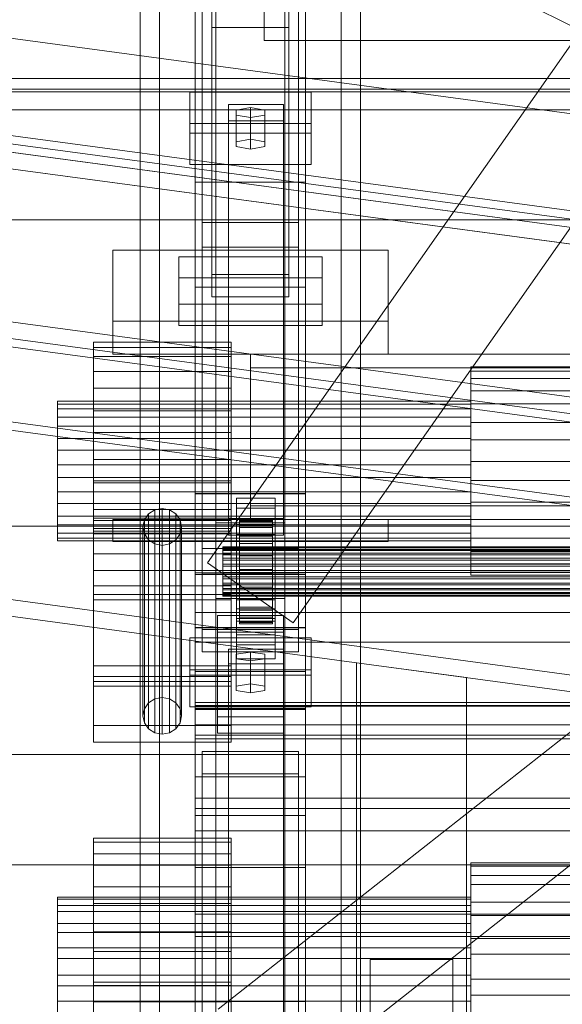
# Model space of a CAD drawing. Header units: millimetres. Extents: x -4738 to 65662, y -68080 to 6847.
# Tile 89 of 256: x -514 to -317, y -35774 to -35416. Entities that reach past the tile are written whole.
import ezdxf

# ---------------------------------------------------------------- set-up
doc = ezdxf.new("R2010")
doc.units = ezdxf.units.MM
for name, color, linetype, lineweight in [('COTAS_O', 1, 'Continuous', 0), ('COTAS_P', 1, 'Continuous', 0), ('frontal_C01', 7, 'Continuous', 0), ('frontal_C02', 7, 'Continuous', 0), ('frontal_C03', 7, 'Continuous', 0), ('frontal_C09', 7, 'Continuous', 0), ('frontal_secador', 7, 'Continuous', 0)]:
    doc.layers.add(name, color=color, linetype=linetype, lineweight=lineweight)
doc.dimstyles.new('R19_100', dxfattribs={"dimtxt": 250, "dimasz": 150, "dimexe": 150, "dimexo": 80, "dimgap": 100, "dimtad": 1, "dimtih": 1, "dimtoh": 1, "dimdsep": 46, "dimcen": 0.09, "dimadec": 0, "dimazin": 0, "dimtfac": 1, "dimtdec": 4, "dimtofl": 0, "dimtmove": 0, "dimatfit": 3, "dimfxl": 1, "dimtolj": 1, "dimtzin": 0, "dimarcsym": 0})

# ---------------------------------------------------------------- blocks, each defined once
blk = doc.blocks.new('DIM_R30_46')
at = {"layer": 'COTAS_P'}
for p, q in [((-4100, -35030), (-4219.91, -35921.98)), ((140, -35600), (20.09, -36491.98)), ((-4219.91, -35921.98), (-4065.25, -35897.36)), ((20.09, -36491.98), (-4219.91, -35921.98)), ((-4219.91, -35921.98), (-4077.24, -35986.56)), ((20.09, -36491.98), (-122.58, -36427.39)), ((20.09, -36491.98), (-134.57, -36516.59))]:
    blk.add_line(p, q, dxfattribs=at)
blk.add_text('4278.14 P', height=250, rotation=172.3434, dxfattribs=at).set_placement((-2113.24, -36306.08))
blk = doc.blocks.new('DIM_R30_50')
at = {"layer": 'COTAS_O'}
for p, q in [((-1850, -34900), (-1850, -35600)), ((-150, -34900), (-150, -35600)), ((-1850, -35600), (-1700, -35555)), ((-150, -35600), (-300, -35555)), ((-150, -35600), (-1850, -35600)), ((-1850, -35600), (-1700, -35645)), ((-150, -35600), (-300, -35645))]:
    blk.add_line(p, q, dxfattribs=at)
blk.add_text('1700 O', height=250, rotation=180, dxfattribs=at).set_placement((-1000, -35700))
blk = doc.blocks.new('DIM_R30_54')
at = {"layer": 'COTAS_O'}
for p, q in [((-1480, -35300), (-1330, -35255)), ((490, -35300), (340, -35255)), ((-1480, -36000), (-1480, -35300)), ((-1480, -35300), (490, -35300)), ((-1480, -35300), (-1330, -35345)), ((490, -35300), (340, -35345)), ((490, -36000), (490, -35300))]:
    blk.add_line(p, q, dxfattribs=at)
blk.add_text('1970 O', height=250, dxfattribs=at).set_placement((-495, -35200))
blk = doc.blocks.new('DIM_R30_56')
at = {"layer": 'COTAS_O'}
for p, q in [((-1400, -35300), (-1250, -35255)), ((1400, -35300), (1250, -35255)), ((-1400, -36000), (-1400, -35300)), ((-1400, -35300), (1400, -35300)), ((-1400, -35300), (-1250, -35345)), ((1400, -35300), (1250, -35345)), ((1400, -36000), (1400, -35300))]:
    blk.add_line(p, q, dxfattribs=at)
blk.add_text('2800 O', height=250, dxfattribs=at).set_placement((0, -35200))

msp = doc.modelspace()

# ---------------------------------------------------------------- linework, layer by layer
at = {"layer": 'frontal_C01'}
for p, q in [((-470, -35975), (-470, -34599.343)), ((-463, -35975), (-463, -34599.343)), ((-397, -35975), (-397, -34599.343)), ((-390, -35975), (-390, -34599.343)), ((-445.557, -35613.283), (-185.557, -35242.474)), ((-414.443, -35635.099), (-154.443, -35264.29)), ((-470, -35975), (-470, -35273.382)), ((-463, -35975), (-463, -35273.382)), ((-397, -35975), (-397, -35273.382)), ((-390, -35975), (-390, -35273.382)), ((-450, -35617.505), (-450, -35293.967)), ((-410, -35293.967), (-410, -35617.505)), ((-450, -35665.654), (-450, -35342.115)), ((-450, -35666.598), (-450, -35343.06)), ((-410, -35665.654), (-410, -35342.115)), ((-410, -35343.06), (-410, -35666.598)), ((-442.5, -35830.021), (-442.5, -35348.555)), ((-417.5, -35348.555), (-417.5, -35830.021)), ((-447.5, -35637.535), (-447.5, -35358.275)), ((-412.5, -35358.275), (-412.5, -35637.535)), ((-447.5, -35645.624), (-447.5, -35366.363)), ((-412.5, -35645.624), (-412.5, -35366.363)), ((-442.5, -35857.548), (-442.5, -35376.083)), ((-417.5, -35857.548), (-417.5, -35376.083)), ((-450, -35705.117), (-450, -35381.578)), ((-410, -35705.117), (-410, -35381.578)), ((-444, -35418.968), (-444, -35410.879)), ((-444, -35508.68), (-444, -35410.879)), ((-425, -35410.001), (-425, -35423.698)), ((-425, -35412.142), (-425, -35423.698)), ((-416, -35410.879), (-416, -35418.968)), ((-416, -35410.879), (-416, -35508.68)), ((-416, -35418.968), (-444, -35418.968)), ((-444, -35418.968), (-444, -35516.769)), ((-416, -35516.769), (-416, -35418.968)), ((-425, -35423.698), (425, -35423.698)), ((-456, -35519.426), (-456, -35502.171)), ((-456, -35502.171), (-404, -35502.171)), ((-456, -35509.875), (-456, -35502.171)), ((-404, -35502.171), (-404, -35519.426)), ((-404, -35502.171), (-404, -35509.875)), ((-416, -35508.68), (-444, -35508.68)), ((-444, -35508.68), (-444, -35516.769)), ((-416, -35516.769), (-416, -35508.68)), ((-404, -35509.875), (-456, -35509.875)), ((-456, -35509.875), (-456, -35527.13)), ((-404, -35527.13), (-404, -35509.875)), ((-404, -35519.426), (-456, -35519.426)), ((-456, -35519.426), (-456, -35527.13)), ((-444, -35516.769), (-416, -35516.769)), ((-404, -35527.13), (-404, -35519.426)), ((-456, -35527.13), (-404, -35527.13)), ((-445.557, -35613.283), (-414.443, -35635.099)), ((-410, -35616.933), (-450, -35616.933)), ((-450, -35616.933), (-450, -35666.226)), ((-450, -35819.138), (-450, -35616.933)), ((-450, -35665.654), (-450, -35617.505)), ((-450, -35617.505), (-410, -35617.505)), ((-410, -35666.226), (-410, -35616.933)), ((-410, -35616.933), (-410, -35819.138)), ((-410, -35617.505), (-410, -35665.654)), ((-450, -35642.157), (-450, -35631.373)), ((-450, -35631.373), (450, -35631.373)), ((-450, -35665.076), (-450, -35631.373)), ((-412.5, -35637.535), (-447.5, -35637.535)), ((-447.5, -35637.535), (-447.5, -35645.624)), ((-412.5, -35645.624), (-412.5, -35637.535)), ((-452, -35654.082), (-452, -35640.602)), ((-452, -35640.602), (-408, -35640.602)), ((-452, -35652.157), (-452, -35640.602)), ((-408, -35640.602), (-408, -35654.082)), ((-408, -35640.602), (-408, -35652.157)), ((450, -35642.157), (-450, -35642.157)), ((-450, -35642.157), (-450, -35675.861)), ((-438, -35650.038), (-438, -35644.646)), ((-438, -35644.646), (-418, -35644.646)), ((-438, -35796.387), (-438, -35644.646)), ((-418, -35644.646), (-418, -35650.038)), ((-418, -35644.646), (-418, -35796.387)), ((-447.5, -35645.624), (-412.5, -35645.624)), ((-430, -35645.724), (-435.196, -35646.533)), ((-435.196, -35646.533), (-435.196, -35648.151)), ((-435.196, -35658.089), (-435.196, -35646.533)), ((-435.196, -35648.151), (-430, -35648.96)), ((-435.196, -35659.706), (-435.196, -35648.151)), ((-424.804, -35646.533), (-430, -35645.724)), ((-430, -35657.28), (-430, -35645.724)), ((-430, -35648.96), (-424.804, -35648.151)), ((-424.804, -35648.151), (-424.804, -35646.533)), ((-424.804, -35658.089), (-424.804, -35646.533)), ((-424.804, -35659.706), (-424.804, -35648.151)), ((-408, -35652.157), (-452, -35652.157)), ((-452, -35652.157), (-452, -35665.638)), ((-418, -35650.038), (-438, -35650.038)), ((-438, -35650.038), (-438, -35801.779)), ((-430, -35648.96), (-430, -35660.515)), ((-418, -35801.779), (-418, -35650.038)), ((-408, -35665.638), (-408, -35652.157)), ((-408, -35654.082), (-452, -35654.082)), ((-452, -35654.082), (-452, -35665.638)), ((-408, -35665.638), (-408, -35654.082)), ((-435.196, -35658.089), (-430, -35657.28)), ((-435.196, -35659.706), (-435.196, -35658.089)), ((-430, -35657.28), (-424.804, -35658.089)), ((-424.804, -35658.089), (-424.804, -35659.706)), ((-430, -35660.515), (-435.196, -35659.706)), ((-424.804, -35659.706), (-430, -35660.515)), ((-452, -35665.638), (-408, -35665.638)), ((-450, -35672.095), (-450, -35664.006)), ((-450, -35664.006), (450, -35664.006)), ((-450, -35702.525), (-450, -35664.006)), ((450, -35665.076), (-450, -35665.076)), ((-450, -35665.076), (-450, -35675.861)), ((-410, -35665.654), (-450, -35665.654)), ((-450, -35666.226), (-410, -35666.226)), ((-450, -35868.431), (-450, -35666.226)), ((-410, -35868.431), (-410, -35666.226)), ((-450, -35705.117), (-450, -35666.598)), ((-450, -35666.598), (-410, -35666.598)), ((-450, -35827.343), (-450, -35666.598)), ((-410, -35666.598), (-410, -35705.117)), ((-410, -35666.598), (-410, -35827.343)), ((450, -35672.095), (-450, -35672.095)), ((-450, -35672.095), (-450, -35710.613)), ((-450, -35675.861), (450, -35675.861)), ((-447.5, -35689.902), (-447.5, -35681.813)), ((-447.5, -35681.813), (-412.5, -35681.813)), ((-447.5, -35839.74), (-447.5, -35681.813)), ((-412.5, -35681.813), (-412.5, -35689.902)), ((-412.5, -35681.813), (-412.5, -35839.74)), ((-412.5, -35689.902), (-447.5, -35689.902)), ((-447.5, -35847.829), (-447.5, -35689.902)), ((-412.5, -35847.829), (-412.5, -35689.902)), ((450, -35702.525), (-450, -35702.525)), ((-450, -35702.525), (-450, -35710.613)), ((-410, -35705.117), (-450, -35705.117)), ((-450, -35865.862), (-450, -35705.117)), ((-410, -35865.862), (-410, -35705.117)), ((-450, -35710.613), (450, -35710.613)), ((-487, -35719.036), (-487, -35713.336)), ((-487, -35713.336), (-487, -35714.741)), ((-437, -35713.336), (-487, -35713.336)), ((-487, -35714.741), (-487, -35723.035)), ((-437, -35714.741), (-487, -35714.741)), ((-437, -35714.741), (-437, -35713.336)), ((-437, -35713.336), (-437, -35719.036)), ((-437, -35723.035), (-437, -35714.741)), ((-487, -35730.973), (-487, -35719.036)), ((-437, -35719.036), (-487, -35719.036)), ((-437, -35719.036), (-437, -35730.973)), ((-487, -35723.035), (-487, -35736.957)), ((-437, -35723.035), (-487, -35723.035)), ((-437, -35736.957), (-437, -35723.035)), ((-350, -35726.88), (-350, -35722.272)), ((-350, -35722.272), (-350, -35723.407)), ((350, -35722.272), (-350, -35722.272)), ((-350, -35723.407), (-350, -35730.113)), ((350, -35723.407), (-350, -35723.407)), ((-350, -35736.531), (-350, -35726.88)), ((350, -35726.88), (-350, -35726.88)), ((-350, -35730.113), (-350, -35741.37)), ((350, -35730.113), (-350, -35730.113)), ((-487, -35747.328), (-487, -35730.973)), ((-437, -35730.973), (-487, -35730.973)), ((-437, -35730.973), (-437, -35747.328)), ((-500, -35737.775), (-500, -35734.682)), ((-500, -35734.682), (-500, -35735.444)), ((-350, -35734.682), (-500, -35734.682)), ((-500, -35735.444), (-500, -35739.945)), ((-350, -35735.444), (-500, -35735.444)), ((-500, -35744.251), (-500, -35737.775)), ((-350, -35737.775), (-500, -35737.775)), ((-487, -35736.957), (-487, -35754.387)), ((-437, -35736.957), (-487, -35736.957)), ((-437, -35754.387), (-437, -35736.957)), ((-350, -35735.444), (-350, -35734.682)), ((-350, -35734.682), (-350, -35737.775)), ((-350, -35739.945), (-350, -35735.444)), ((-350, -35749.755), (-350, -35736.531)), ((350, -35736.531), (-350, -35736.531)), ((-350, -35737.775), (-350, -35744.251)), ((-500, -35739.945), (-500, -35747.498)), ((-350, -35739.945), (-500, -35739.945)), ((-450, -35748.935), (-450, -35740.847)), ((-450, -35740.847), (450, -35740.847)), ((-450, -35779.365), (-450, -35740.847)), ((-350, -35747.498), (-350, -35739.945)), ((-350, -35741.37), (-350, -35755.462)), ((350, -35741.37), (-350, -35741.37)), ((-500, -35753.125), (-500, -35744.251)), ((-350, -35744.251), (-500, -35744.251)), ((-350, -35744.251), (-350, -35753.125)), ((-500, -35747.498), (-500, -35756.955)), ((-350, -35747.498), (-500, -35747.498)), ((-487, -35765.613), (-487, -35747.328)), ((-487, -35747.328), (-437, -35747.328)), ((-437, -35747.328), (-437, -35765.613)), ((-350, -35756.955), (-350, -35747.498)), ((450, -35748.935), (-450, -35748.935)), ((-450, -35748.935), (-450, -35787.454)), ((-350, -35764.538), (-350, -35749.755)), ((-350, -35749.755), (350, -35749.755)), ((-500, -35763.045), (-500, -35753.125)), ((-500, -35753.125), (-350, -35753.125)), ((-487, -35754.387), (-487, -35772.672)), ((-437, -35754.387), (-487, -35754.387)), ((-437, -35772.672), (-437, -35754.387)), ((-350, -35753.125), (-350, -35763.045)), ((-350, -35755.462), (-350, -35770.245)), ((350, -35755.462), (-350, -35755.462)), ((-500, -35756.955), (-500, -35766.875)), ((-350, -35756.955), (-500, -35756.955)), ((-350, -35766.875), (-350, -35756.955)), ((-500, -35772.502), (-500, -35763.045)), ((-350, -35763.045), (-500, -35763.045)), ((-350, -35763.045), (-350, -35772.502)), ((-487, -35783.043), (-487, -35765.613)), ((-437, -35765.613), (-487, -35765.613)), ((-437, -35765.613), (-437, -35783.043)), ((-350, -35778.63), (-350, -35764.538)), ((350, -35764.538), (-350, -35764.538)), ((-500, -35766.875), (-500, -35775.749)), ((-350, -35766.875), (-500, -35766.875)), ((-487, -35834.146), (-487, -35766.742)), ((-487, -35766.742), (-437, -35766.742)), ((-487, -35781.187), (-487, -35766.742)), ((-437, -35766.742), (-437, -35834.146)), ((-437, -35766.742), (-437, -35781.187)), ((-350, -35775.749), (-350, -35766.875)), ((-500, -35780.055), (-500, -35772.502)), ((-350, -35772.502), (-500, -35772.502)), ((-487, -35772.672), (-487, -35789.027)), ((-437, -35772.672), (-487, -35772.672)), ((-437, -35789.027), (-437, -35772.672)), ((-350, -35770.245), (-350, -35783.469)), ((350, -35770.245), (-350, -35770.245)), ((-350, -35772.502), (-350, -35780.055))]:
    msp.add_line(p, q, dxfattribs=at)
at = {"layer": 'frontal_C02'}
for p, q in [((-470, -35975), (-470, -33530.372)), ((-463, -35975), (-463, -33530.372)), ((-397, -35975), (-397, -33530.372)), ((-390, -35975), (-390, -33530.372)), ((-470, -35975), (-470, -34035.57)), ((-463, -35975), (-463, -34035.57)), ((-397, -35975), (-397, -34035.57)), ((-390, -35975), (-390, -34035.57)), ((-470, -35975), (-470, -34840.309)), ((-463, -35975), (-463, -34840.309)), ((-397, -35975), (-397, -34840.309)), ((-390, -35975), (-390, -34840.309)), ((-450, -35475.098), (-450, -35117.436)), ((-410, -35117.436), (-410, -35475.098)), ((-442.5, -35598.77), (-442.5, -35122.744)), ((-417.5, -35122.744), (-417.5, -35598.77)), ((-442.5, -35626.336), (-442.5, -35150.31)), ((-417.5, -35626.336), (-417.5, -35150.31)), ((-450, -35513.28), (-450, -35155.618)), ((-410, -35513.28), (-410, -35155.618)), ((-450, -35588.316), (-450, -35293.654)), ((-410, -35293.654), (-410, -35588.316)), ((-450, -35636.79), (-450, -35342.128)), ((-410, -35636.79), (-410, -35342.128)), ((-452, -35457.302), (-452, -35442.4)), ((-452, -35442.4), (-408, -35442.4)), ((-452, -35453.854), (-452, -35442.4)), ((-408, -35442.4), (-408, -35457.302)), ((-408, -35442.4), (-408, -35453.854)), ((-438, -35452.832), (-438, -35446.871)), ((-438, -35446.871), (-418, -35446.871)), ((-438, -35597.285), (-438, -35446.871)), ((-430, -35448.063), (-435.196, -35448.957)), ((-424.804, -35448.957), (-430, -35448.063)), ((-430, -35459.517), (-430, -35448.063)), ((-418, -35446.871), (-418, -35452.832)), ((-418, -35446.871), (-418, -35597.285)), ((-435.196, -35448.957), (-435.196, -35450.745)), ((-435.196, -35460.412), (-435.196, -35448.957)), ((-435.196, -35450.745), (-430, -35451.639)), ((-435.196, -35462.2), (-435.196, -35450.745)), ((-430, -35451.639), (-424.804, -35450.745)), ((-430, -35451.639), (-430, -35463.094)), ((-424.804, -35450.745), (-424.804, -35448.957)), ((-424.804, -35460.412), (-424.804, -35448.957)), ((-424.804, -35462.2), (-424.804, -35450.745)), ((-408, -35453.854), (-452, -35453.854)), ((-452, -35453.854), (-452, -35468.757)), ((-418, -35452.832), (-438, -35452.832)), ((-438, -35452.832), (-438, -35603.246)), ((-418, -35603.246), (-418, -35452.832)), ((-408, -35468.757), (-408, -35453.854)), ((-408, -35457.302), (-452, -35457.302)), ((-452, -35457.302), (-452, -35468.757)), ((-408, -35468.757), (-408, -35457.302)), ((-435.196, -35460.412), (-430, -35459.517)), ((-435.196, -35462.2), (-435.196, -35460.412)), ((-430, -35463.094), (-435.196, -35462.2)), ((-430, -35459.517), (-424.804, -35460.412)), ((-424.804, -35462.2), (-430, -35463.094)), ((-424.804, -35460.412), (-424.804, -35462.2)), ((-452, -35468.757), (-408, -35468.757)), ((-450, -35513.28), (-450, -35475.098)), ((-450, -35475.098), (-410, -35475.098)), ((-450, -35652.796), (-450, -35475.098)), ((-410, -35475.098), (-410, -35513.28)), ((-410, -35475.098), (-410, -35652.796)), ((-447.5, -35498.659), (-447.5, -35489.718)), ((-447.5, -35489.718), (-412.5, -35489.718)), ((-447.5, -35608.082), (-447.5, -35489.718)), ((-412.5, -35489.718), (-412.5, -35498.659)), ((-412.5, -35489.718), (-412.5, -35608.082)), ((-480, -35525.585), (-480, -35499.86)), ((-480, -35499.86), (-380, -35499.86)), ((-480, -35537.585), (-480, -35499.86)), ((-412.5, -35498.659), (-447.5, -35498.659)), ((-447.5, -35617.024), (-447.5, -35498.659)), ((-412.5, -35617.024), (-412.5, -35498.659)), ((-380, -35499.86), (-380, -35525.585)), ((-380, -35499.86), (-380, -35537.585)), ((-410, -35513.28), (-450, -35513.28)), ((-450, -35690.978), (-450, -35513.28)), ((-410, -35690.978), (-410, -35513.28)), ((-380, -35525.585), (-480, -35525.585)), ((-480, -35525.585), (-480, -35537.585)), ((-380, -35537.585), (-380, -35525.585)), ((-487, -35538.371), (-487, -35533.19)), ((-487, -35533.19), (-487, -35535.136)), ((-437, -35533.19), (-487, -35533.19)), ((-437, -35535.136), (-437, -35533.19)), ((-437, -35533.19), (-437, -35538.371)), ((-487, -35535.136), (-487, -35543.912)), ((-437, -35535.136), (-487, -35535.136)), ((-480, -35537.585), (-380, -35537.585)), ((-437, -35543.912), (-437, -35535.136)), ((-430, -35537.585), (-430, -35542.585)), ((430, -35537.585), (-430, -35537.585)), ((-487, -35549.889), (-487, -35538.371)), ((-437, -35538.371), (-487, -35538.371)), ((-437, -35538.371), (-437, -35549.889)), ((-487, -35543.912), (-487, -35558.182)), ((-437, -35543.912), (-487, -35543.912)), ((-437, -35558.182), (-437, -35543.912)), ((430, -35542.585), (-430, -35542.585)), ((-430, -35542.585), (-430, -35592.585)), ((-350, -35546.343), (-350, -35542.154)), ((-350, -35542.154), (-350, -35543.727)), ((350, -35542.154), (-350, -35542.154)), ((-350, -35543.727), (-350, -35550.822)), ((350, -35543.727), (-350, -35543.727)), ((-350, -35555.655), (-350, -35546.343)), ((350, -35546.343), (-350, -35546.343)), ((-487, -35565.992), (-487, -35549.889)), ((-437, -35549.889), (-487, -35549.889)), ((-437, -35549.889), (-437, -35565.992)), ((-350, -35550.822), (-350, -35562.36)), ((350, -35550.822), (-350, -35550.822)), ((-500, -35557.414), (-500, -35554.603)), ((-500, -35554.603), (-500, -35555.659)), ((-350, -35554.603), (-500, -35554.603)), ((-500, -35555.659), (-500, -35560.42)), ((-350, -35555.659), (-500, -35555.659)), ((-350, -35555.659), (-350, -35554.603)), ((-350, -35554.603), (-350, -35557.414)), ((-350, -35568.674), (-350, -35555.655)), ((350, -35555.655), (-350, -35555.655)), ((-350, -35560.42), (-350, -35555.659)), ((-500, -35563.663), (-500, -35557.414)), ((-350, -35557.414), (-500, -35557.414)), ((-487, -35558.182), (-487, -35575.773)), ((-437, -35558.182), (-487, -35558.182)), ((-437, -35575.773), (-437, -35558.182)), ((-350, -35557.414), (-350, -35563.663)), ((-500, -35560.42), (-500, -35568.163)), ((-350, -35560.42), (-500, -35560.42)), ((-350, -35568.163), (-350, -35560.42)), ((-350, -35562.36), (-350, -35576.583)), ((350, -35562.36), (-350, -35562.36)), ((-500, -35572.4), (-500, -35563.663)), ((-350, -35563.663), (-500, -35563.663)), ((-487, -35584.227), (-487, -35565.992)), ((-487, -35565.992), (-437, -35565.992)), ((-437, -35565.992), (-437, -35584.227)), ((-350, -35563.663), (-350, -35572.4)), ((-500, -35568.163), (-500, -35577.707)), ((-350, -35568.163), (-500, -35568.163)), ((-350, -35577.707), (-350, -35568.163)), ((-350, -35583.417), (-350, -35568.674)), ((-350, -35568.674), (350, -35568.674)), ((-500, -35582.293), (-500, -35572.4)), ((-500, -35572.4), (-350, -35572.4)), ((-441.754, -35775.364), (-181.754, -35570.656)), ((-350, -35572.4), (-350, -35582.293)), ((-487, -35575.773), (-487, -35594.008)), ((-437, -35575.773), (-487, -35575.773)), ((-437, -35594.008), (-437, -35575.773)), ((-350, -35576.583), (-350, -35591.326)), ((350, -35576.583), (-350, -35576.583)), ((-500, -35577.707), (-500, -35587.6)), ((-350, -35577.707), (-500, -35577.707)), ((-350, -35587.6), (-350, -35577.707)), ((-500, -35591.837), (-500, -35582.293)), ((-350, -35582.293), (-500, -35582.293)), ((-487, -35658.117), (-487, -35583.604)), ((-487, -35583.604), (-437, -35583.604)), ((-487, -35597.922), (-487, -35583.604)), ((-487, -35601.818), (-487, -35584.227)), ((-437, -35584.227), (-487, -35584.227)), ((-437, -35583.604), (-437, -35658.117)), ((-437, -35583.604), (-437, -35597.922)), ((-437, -35584.227), (-437, -35601.818)), ((-350, -35582.293), (-350, -35591.837)), ((-350, -35597.64), (-350, -35583.417)), ((350, -35583.417), (-350, -35583.417)), ((-500, -35587.6), (-500, -35596.337)), ((-350, -35587.6), (-500, -35587.6)), ((-350, -35596.337), (-350, -35587.6)), ((-410, -35588.205), (-450, -35588.205)), ((-450, -35588.205), (-450, -35636.9)), ((-450, -35723.904), (-450, -35588.205)), ((-450, -35636.79), (-450, -35588.316)), ((-450, -35588.316), (-410, -35588.316)), ((-435, -35593.467), (-435, -35589.89)), ((-435, -35589.89), (-421, -35589.89)), ((-435, -35629.982), (-435, -35589.89)), ((-421, -35589.89), (-421, -35593.467)), ((-421, -35589.89), (-421, -35629.982)), ((-410, -35636.9), (-410, -35588.205)), ((-410, -35588.205), (-410, -35723.904)), ((-410, -35588.316), (-410, -35636.79)), ((-350, -35591.326), (-350, -35604.345)), ((350, -35591.326), (-350, -35591.326)), ((-500, -35599.58), (-500, -35591.837)), ((-350, -35591.837), (-500, -35591.837)), ((-487, -35594.008), (-487, -35610.111)), ((-437, -35594.008), (-487, -35594.008)), ((-464.679, -35594.126), (-466.95, -35595.574)), ((-462, -35593.617), (-464.679, -35594.126)), ((-464.679, -35662.678), (-464.679, -35594.126)), ((-459.321, -35594.126), (-462, -35593.617)), ((-462, -35662.169), (-462, -35593.617)), ((-457.05, -35595.574), (-459.321, -35594.126)), ((-459.321, -35662.678), (-459.321, -35594.126)), ((-437, -35610.111), (-437, -35594.008)), ((-421, -35593.467), (-435, -35593.467)), ((-435, -35593.467), (-435, -35633.558)), ((-430, -35592.585), (-430, -35597.585)), ((430, -35592.585), (-430, -35592.585)), ((-421, -35633.558), (-421, -35593.467)), ((-350, -35591.837), (-350, -35599.58)), ((-500, -35596.337), (-500, -35602.586)), ((-350, -35596.337), (-500, -35596.337)), ((-487, -35650.734), (-487, -35597.085)), ((-487, -35597.085), (-437, -35597.085)), ((-487, -35602.812), (-487, -35597.085)), ((-437, -35597.922), (-487, -35597.922)), ((-487, -35597.922), (-487, -35672.435)), ((-480, -35597.585), (-380, -35597.585)), ((-480, -35605.585), (-480, -35597.585)), ((-468.467, -35597.742), (-469, -35600.299)), ((-466.95, -35595.574), (-468.467, -35597.742)), ((-468.467, -35666.294), (-468.467, -35597.742)), ((-466.95, -35664.126), (-466.95, -35595.574)), ((-455.533, -35597.742), (-457.05, -35595.574)), ((-457.05, -35664.126), (-457.05, -35595.574)), ((-455, -35600.299), (-455.533, -35597.742)), ((-455.533, -35666.294), (-455.533, -35597.742)), ((-418, -35597.285), (-438, -35597.285)), ((-438, -35597.285), (-438, -35603.246)), ((-437, -35597.085), (-437, -35650.734)), ((-437, -35597.085), (-437, -35602.812)), ((-437, -35672.435), (-437, -35597.922)), ((-434, -35607.501), (-434, -35597.509)), ((-434, -35597.509), (-434, -35597.955)), ((-434, -35597.509), (-422, -35597.509)), ((-434, -35598.357), (-434, -35597.509)), ((-434, -35607.712), (-434, -35597.955)), ((-434, -35597.955), (-434, -35599.664)), ((-434, -35597.955), (-422, -35597.955)), ((-434, -35607.902), (-434, -35598.357)), ((-434, -35598.357), (-422, -35598.357)), ((-434, -35600.44), (-434, -35598.357)), ((430, -35597.585), (-430, -35597.585)), ((-422, -35597.955), (-422, -35597.509)), ((-422, -35597.509), (-422, -35607.501)), ((-422, -35597.509), (-422, -35598.357)), ((-422, -35599.664), (-422, -35597.955)), ((-422, -35597.955), (-422, -35607.712)), ((-422, -35598.357), (-422, -35607.902)), ((-422, -35598.357), (-422, -35600.44)), ((-418, -35603.246), (-418, -35597.285)), ((-380, -35605.585), (-380, -35597.585)), ((-350, -35602.586), (-350, -35596.337)), ((-350, -35609.178), (-350, -35597.64)), ((350, -35597.64), (-350, -35597.64)), ((-500, -35604.341), (-500, -35599.58)), ((-350, -35599.58), (-500, -35599.58)), ((-487, -35654.552), (-487, -35600.903)), ((-487, -35600.903), (-437, -35600.903)), ((-487, -35624.767), (-487, -35600.903)), ((-487, -35616.088), (-487, -35601.818)), ((-437, -35601.818), (-487, -35601.818)), ((-469, -35600.299), (-468.467, -35602.856)), ((-469, -35668.851), (-469, -35600.299)), ((-455.533, -35602.856), (-455, -35600.299)), ((-455, -35600.299), (-455, -35668.851)), ((-442.5, -35626.336), (-442.5, -35598.77)), ((-442.5, -35598.77), (-417.5, -35598.77)), ((-437, -35600.903), (-437, -35654.552)), ((-437, -35600.903), (-437, -35624.767)), ((-437, -35601.818), (-437, -35616.088)), ((-435, -35603.005), (-435, -35599.428)), ((-435, -35599.428), (-421, -35599.428)), ((-435, -35639.519), (-435, -35599.428)), ((-434, -35608.522), (-434, -35599.664)), ((-434, -35599.664), (-434, -35602.521)), ((-434, -35599.664), (-422, -35599.664)), ((-434, -35608.889), (-434, -35600.44)), ((-434, -35600.44), (-422, -35600.44)), ((-434, -35603.618), (-434, -35600.44)), ((-422, -35602.521), (-422, -35599.664)), ((-422, -35599.664), (-422, -35608.522)), ((-422, -35600.44), (-422, -35608.889)), ((-422, -35600.44), (-422, -35603.618)), ((-421, -35599.428), (-421, -35603.005)), ((-421, -35599.428), (-421, -35639.519)), ((-418.246, -35805.221), (-158.246, -35600.513)), ((-417.5, -35598.77), (-417.5, -35626.336)), ((-350, -35599.58), (-350, -35604.341)), ((-500, -35602.586), (-500, -35605.397)), ((-350, -35602.586), (-500, -35602.586)), ((-500, -35605.397), (-500, -35604.341)), ((-350, -35604.341), (-500, -35604.341)), ((-350, -35605.397), (-500, -35605.397)), ((-437, -35602.812), (-487, -35602.812)), ((-487, -35602.812), (-487, -35656.461)), ((-480, -35605.585), (-380, -35605.585)), ((-470, -35605.585), (-463, -35605.585)), ((-470, -35975), (-470, -35605.585)), ((-468.467, -35602.856), (-466.95, -35605.024)), ((-468.467, -35671.408), (-468.467, -35602.856)), ((-466.95, -35605.024), (-464.679, -35606.472)), ((-466.95, -35673.576), (-466.95, -35605.024)), ((-463, -35975), (-463, -35605.585)), ((-463, -35605.585), (-397, -35605.585)), ((-459.321, -35606.472), (-457.05, -35605.024)), ((-457.05, -35605.024), (-455.533, -35602.856)), ((-457.05, -35673.576), (-457.05, -35605.024)), ((-455.533, -35671.408), (-455.533, -35602.856)), ((-438, -35603.246), (-418, -35603.246)), ((-437, -35656.461), (-437, -35602.812)), ((-421, -35603.005), (-435, -35603.005)), ((-435, -35603.005), (-435, -35643.096)), ((-434, -35609.875), (-434, -35602.521)), ((-434, -35602.521), (-434, -35606.329)), ((-434, -35602.521), (-422, -35602.521)), ((-434, -35610.394), (-434, -35603.618)), ((-434, -35603.618), (-422, -35603.618)), ((-434, -35607.673), (-434, -35603.618)), ((-422, -35606.329), (-422, -35602.521)), ((-422, -35602.521), (-422, -35609.875)), ((-422, -35603.618), (-422, -35610.394)), ((-422, -35603.618), (-422, -35607.673)), ((-421, -35643.096), (-421, -35603.005)), ((-397, -35605.585), (-390, -35605.585)), ((-397, -35975), (-397, -35605.585)), ((-390, -35975), (-390, -35605.585)), ((-350, -35605.397), (-350, -35602.586)), ((-350, -35604.341), (-350, -35605.397)), ((-350, -35604.345), (-350, -35613.657)), ((350, -35604.345), (-350, -35604.345)), ((-464.679, -35606.472), (-462, -35606.981)), ((-464.679, -35675.024), (-464.679, -35606.472)), ((-462, -35606.981), (-459.321, -35606.472)), ((-462, -35675.533), (-462, -35606.981)), ((-459.321, -35675.024), (-459.321, -35606.472)), ((-412.5, -35608.082), (-447.5, -35608.082)), ((-447.5, -35608.082), (-447.5, -35617.024)), ((-440, -35607.902), (-440, -35607.501)), ((-440, -35607.501), (-440, -35607.712)), ((-440, -35607.501), (440, -35607.501)), ((-440, -35607.712), (-440, -35608.522)), ((-440, -35607.712), (440, -35607.712)), ((-440, -35608.889), (-440, -35607.902)), ((-440, -35607.902), (440, -35607.902)), ((-440, -35608.522), (-440, -35609.875)), ((-440, -35608.522), (440, -35608.522)), ((-440, -35610.394), (-440, -35608.889)), ((-440, -35608.889), (440, -35608.889)), ((-434, -35611.679), (-434, -35606.329)), ((-434, -35606.329), (-434, -35610.83)), ((-434, -35606.329), (-422, -35606.329)), ((-434, -35607.712), (-434, -35607.501)), ((-422, -35607.501), (-434, -35607.501)), ((-434, -35607.501), (-434, -35607.902)), ((-434, -35612.315), (-434, -35607.673)), ((-434, -35607.673), (-422, -35607.673)), ((-434, -35612.329), (-434, -35607.673)), ((-434, -35608.522), (-434, -35607.712)), ((-422, -35607.712), (-434, -35607.712)), ((-422, -35607.902), (-434, -35607.902)), ((-434, -35607.902), (-434, -35608.889)), ((-434, -35609.875), (-434, -35608.522)), ((-422, -35608.522), (-434, -35608.522)), ((-422, -35608.889), (-434, -35608.889)), ((-434, -35608.889), (-434, -35610.394)), ((-422, -35610.83), (-422, -35606.329)), ((-422, -35606.329), (-422, -35611.679)), ((-422, -35607.501), (-422, -35607.712)), ((-422, -35607.902), (-422, -35607.501)), ((-422, -35607.673), (-422, -35612.315)), ((-422, -35607.673), (-422, -35612.329)), ((-422, -35607.712), (-422, -35608.522)), ((-422, -35608.889), (-422, -35607.902)), ((-422, -35608.522), (-422, -35609.875)), ((-422, -35610.394), (-422, -35608.889)), ((-412.5, -35617.024), (-412.5, -35608.082)), ((-350, -35616.273), (-350, -35609.178)), ((350, -35609.178), (-350, -35609.178)), ((-487, -35610.111), (-487, -35621.629)), ((-437, -35610.111), (-487, -35610.111)), ((-440, -35609.875), (-440, -35611.679)), ((-440, -35609.875), (440, -35609.875)), ((-440, -35612.315), (-440, -35610.394)), ((-440, -35610.394), (440, -35610.394)), ((-440, -35611.679), (-440, -35613.811)), ((-440, -35611.679), (440, -35611.679)), ((-440, -35614.521), (-440, -35612.315)), ((-440, -35612.315), (440, -35612.315)), ((-437, -35621.629), (-437, -35610.111)), ((-434, -35611.679), (-434, -35609.875)), ((-422, -35609.875), (-434, -35609.875)), ((-422, -35610.394), (-434, -35610.394)), ((-434, -35610.394), (-434, -35612.315)), ((-434, -35610.83), (-434, -35613.811)), ((-422, -35610.83), (-434, -35610.83)), ((-434, -35610.83), (-434, -35615.717)), ((-434, -35613.811), (-434, -35611.679)), ((-422, -35611.679), (-434, -35611.679)), ((-422, -35612.315), (-434, -35612.315)), ((-434, -35612.315), (-434, -35614.521)), ((-434, -35614.521), (-434, -35612.329)), ((-434, -35612.329), (-422, -35612.329)), ((-434, -35617.269), (-434, -35612.329)), ((-422, -35609.875), (-422, -35611.679)), ((-422, -35612.315), (-422, -35610.394)), ((-422, -35613.811), (-422, -35610.83)), ((-422, -35615.717), (-422, -35610.83)), ((-422, -35611.679), (-422, -35613.811)), ((-422, -35614.521), (-422, -35612.315)), ((-422, -35612.329), (-422, -35614.521)), ((-422, -35612.329), (-422, -35617.269)), ((-487, -35624.864), (-487, -35616.088)), ((-437, -35616.088), (-487, -35616.088)), ((-440, -35613.811), (-440, -35616.126)), ((440, -35613.811), (-440, -35613.811)), ((-440, -35616.861), (-440, -35614.521)), ((-440, -35614.521), (440, -35614.521)), ((-440, -35616.126), (-440, -35618.466)), ((-440, -35616.126), (440, -35616.126)), ((-437, -35616.088), (-437, -35624.864)), ((-434, -35613.811), (-422, -35613.811)), ((-434, -35616.126), (-434, -35613.811)), ((-422, -35614.521), (-434, -35614.521)), ((-434, -35614.521), (-434, -35616.861)), ((-434, -35616.126), (-434, -35615.717)), ((-434, -35615.717), (-434, -35620.657)), ((-434, -35615.717), (-422, -35615.717)), ((-434, -35618.466), (-434, -35616.126)), ((-422, -35616.126), (-434, -35616.126)), ((-422, -35613.811), (-422, -35616.126)), ((-422, -35616.861), (-422, -35614.521)), ((-422, -35620.657), (-422, -35615.717)), ((-422, -35615.717), (-422, -35616.126)), ((-422, -35616.126), (-422, -35618.466)), ((-350, -35613.657), (-350, -35617.846)), ((350, -35613.657), (-350, -35613.657)), ((-350, -35617.846), (-350, -35616.273)), ((350, -35616.273), (-350, -35616.273)), ((-447.5, -35617.024), (-412.5, -35617.024)), ((-440, -35619.176), (-440, -35616.861)), ((-440, -35616.861), (440, -35616.861)), ((-440, -35618.466), (-440, -35620.671)), ((-440, -35618.466), (440, -35618.466)), ((-440, -35621.308), (-440, -35619.176)), ((-440, -35619.176), (440, -35619.176)), ((-434, -35616.861), (-434, -35617.269)), ((-422, -35616.861), (-434, -35616.861)), ((-434, -35616.861), (-434, -35619.176)), ((-434, -35617.269), (-422, -35617.269)), ((-434, -35622.156), (-434, -35617.269)), ((-434, -35620.671), (-434, -35618.466)), ((-434, -35618.466), (-434, -35620.657)), ((-422, -35618.466), (-434, -35618.466)), ((-434, -35619.176), (-434, -35622.156)), ((-422, -35619.176), (-434, -35619.176)), ((-434, -35619.176), (-434, -35621.308)), ((-422, -35617.269), (-422, -35616.861)), ((-422, -35619.176), (-422, -35616.861)), ((-422, -35617.269), (-422, -35622.156)), ((-422, -35620.657), (-422, -35618.466)), ((-422, -35618.466), (-422, -35620.671)), ((-422, -35622.156), (-422, -35619.176)), ((-422, -35621.308), (-422, -35619.176)), ((350, -35617.846), (-350, -35617.846)), ((-487, -35621.629), (-487, -35626.81)), ((-437, -35621.629), (-487, -35621.629)), ((-440, -35620.671), (-440, -35622.592)), ((-440, -35620.671), (440, -35620.671)), ((-440, -35623.112), (-440, -35621.308)), ((-440, -35621.308), (440, -35621.308)), ((-440, -35622.592), (-440, -35624.097)), ((-440, -35622.592), (440, -35622.592)), ((-440, -35624.465), (-440, -35623.112)), ((-440, -35623.112), (440, -35623.112)), ((-437, -35626.81), (-437, -35621.629)), ((-434, -35620.657), (-434, -35625.313)), ((-434, -35620.657), (-422, -35620.657)), ((-434, -35622.592), (-434, -35620.671)), ((-434, -35620.671), (-434, -35625.313)), ((-422, -35620.671), (-434, -35620.671)), ((-434, -35621.308), (-434, -35626.657)), ((-422, -35621.308), (-434, -35621.308)), ((-434, -35621.308), (-434, -35623.112)), ((-434, -35622.156), (-422, -35622.156)), ((-434, -35626.657), (-434, -35622.156)), ((-434, -35624.097), (-434, -35622.592)), ((-434, -35622.592), (-434, -35629.368)), ((-422, -35622.592), (-434, -35622.592)), ((-434, -35623.112), (-434, -35630.466)), ((-422, -35623.112), (-434, -35623.112)), ((-434, -35623.112), (-434, -35624.465)), ((-422, -35625.313), (-422, -35620.657)), ((-422, -35625.313), (-422, -35620.671)), ((-422, -35620.671), (-422, -35622.592)), ((-422, -35626.657), (-422, -35621.308)), ((-422, -35623.112), (-422, -35621.308)), ((-422, -35622.156), (-422, -35626.657)), ((-422, -35629.368), (-422, -35622.592)), ((-422, -35622.592), (-422, -35624.097)), ((-422, -35630.466), (-422, -35623.112)), ((-422, -35624.465), (-422, -35623.112)), ((-437, -35624.767), (-487, -35624.767)), ((-487, -35624.767), (-487, -35678.416)), ((-487, -35626.81), (-487, -35624.864)), ((-437, -35624.864), (-487, -35624.864)), ((-437, -35626.81), (-487, -35626.81)), ((-417.5, -35626.336), (-442.5, -35626.336)), ((-440, -35624.097), (-440, -35625.084)), ((-440, -35624.097), (440, -35624.097)), ((-440, -35625.274), (-440, -35624.465)), ((-440, -35624.465), (440, -35624.465)), ((-440, -35625.084), (-440, -35625.486)), ((-440, -35625.084), (440, -35625.084)), ((-440, -35625.486), (-440, -35625.274)), ((-440, -35625.274), (440, -35625.274)), ((-440, -35625.486), (440, -35625.486)), ((-437, -35678.416), (-437, -35624.767)), ((-437, -35624.864), (-437, -35626.81)), ((-435, -35640.53), (-435, -35626.82)), ((-435, -35626.82), (-421, -35626.82)), ((-435, -35634.456), (-435, -35626.82)), ((-434, -35625.084), (-434, -35624.097)), ((-434, -35624.097), (-434, -35632.546)), ((-422, -35624.097), (-434, -35624.097)), ((-434, -35624.465), (-434, -35633.322)), ((-422, -35624.465), (-434, -35624.465)), ((-434, -35624.465), (-434, -35625.274)), ((-434, -35625.486), (-434, -35625.084)), ((-434, -35625.084), (-434, -35634.63)), ((-422, -35625.084), (-434, -35625.084)), ((-434, -35625.274), (-434, -35635.031)), ((-422, -35625.274), (-434, -35625.274)), ((-434, -35625.274), (-434, -35625.486)), ((-434, -35625.313), (-434, -35629.368)), ((-434, -35625.313), (-422, -35625.313)), ((-434, -35625.486), (-434, -35635.477)), ((-422, -35625.486), (-434, -35625.486)), ((-434, -35626.657), (-422, -35626.657)), ((-434, -35630.466), (-434, -35626.657)), ((-422, -35632.546), (-422, -35624.097)), ((-422, -35624.097), (-422, -35625.084)), ((-422, -35633.322), (-422, -35624.465)), ((-422, -35625.274), (-422, -35624.465)), ((-422, -35634.63), (-422, -35625.084)), ((-422, -35625.084), (-422, -35625.486)), ((-422, -35635.031), (-422, -35625.274)), ((-422, -35625.486), (-422, -35625.274)), ((-422, -35629.368), (-422, -35625.313)), ((-422, -35635.477), (-422, -35625.486)), ((-422, -35626.657), (-422, -35630.466)), ((-421, -35626.82), (-421, -35640.53)), ((-421, -35626.82), (-421, -35634.456)), ((-421, -35629.982), (-435, -35629.982)), ((-435, -35629.982), (-435, -35633.558)), ((-434, -35629.368), (-434, -35632.546)), ((-434, -35629.368), (-422, -35629.368)), ((-434, -35630.466), (-422, -35630.466)), ((-434, -35633.322), (-434, -35630.466)), ((-422, -35632.546), (-422, -35629.368)), ((-422, -35630.466), (-422, -35633.322)), ((-421, -35633.558), (-421, -35629.982)), ((-442, -35638.442), (-442, -35632.481)), ((-442, -35632.481), (-418, -35632.481)), ((-442, -35669.249), (-442, -35632.481)), ((-435, -35633.558), (-421, -35633.558)), ((-434, -35632.546), (-434, -35634.63)), ((-434, -35632.546), (-422, -35632.546)), ((-434, -35633.322), (-422, -35633.322)), ((-434, -35635.031), (-434, -35633.322)), ((-422, -35634.63), (-422, -35632.546)), ((-422, -35633.322), (-422, -35635.031)), ((-418, -35632.481), (-418, -35638.442)), ((-418, -35632.481), (-418, -35669.249)), ((-410, -35636.79), (-450, -35636.79)), ((-450, -35636.9), (-410, -35636.9)), ((-450, -35772.598), (-450, -35636.9)), ((-421, -35634.456), (-435, -35634.456)), ((-435, -35634.456), (-435, -35648.167)), ((-434, -35634.63), (-434, -35635.477)), ((-434, -35634.63), (-422, -35634.63)), ((-434, -35635.031), (-422, -35635.031)), ((-434, -35635.477), (-434, -35635.031)), ((-434, -35635.477), (-422, -35635.477)), ((-422, -35635.477), (-422, -35634.63)), ((-422, -35635.031), (-422, -35635.477)), ((-421, -35648.167), (-421, -35634.456)), ((-410, -35772.598), (-410, -35636.9)), ((-418, -35638.442), (-442, -35638.442)), ((-442, -35638.442), (-442, -35675.21)), ((-421, -35639.519), (-435, -35639.519)), ((-435, -35639.519), (-435, -35643.096)), ((-421, -35640.53), (-435, -35640.53)), ((-435, -35640.53), (-435, -35648.167)), ((-421, -35643.096), (-421, -35639.519)), ((-421, -35648.167), (-421, -35640.53)), ((-418, -35675.21), (-418, -35638.442)), ((-435, -35643.096), (-421, -35643.096)), ((-435, -35648.167), (-421, -35648.167)), ((-437, -35650.734), (-487, -35650.734)), ((-487, -35650.734), (-487, -35656.461)), ((-437, -35656.461), (-437, -35650.734)), ((-437, -35654.552), (-487, -35654.552)), ((-487, -35654.552), (-487, -35678.416)), ((-450, -35690.978), (-450, -35652.796)), ((-450, -35652.796), (-410, -35652.796)), ((-437, -35678.416), (-437, -35654.552)), ((-410, -35652.796), (-410, -35690.978)), ((-487, -35656.461), (-437, -35656.461)), ((-437, -35658.117), (-487, -35658.117)), ((-487, -35658.117), (-487, -35672.435)), ((-437, -35672.435), (-437, -35658.117)), ((-466.95, -35664.126), (-464.679, -35662.678)), ((-464.679, -35662.678), (-462, -35662.169)), ((-462, -35662.169), (-459.321, -35662.678)), ((-459.321, -35662.678), (-457.05, -35664.126)), ((-469, -35668.851), (-468.467, -35666.294)), ((-468.467, -35666.294), (-466.95, -35664.126)), ((-457.05, -35664.126), (-455.533, -35666.294)), ((-455.533, -35666.294), (-455, -35668.851)), ((-450, -35677.236), (-450, -35665.314)), ((-450, -35665.314), (450, -35665.314)), ((-450, -35698.723), (-450, -35665.314)), ((-468.467, -35671.408), (-469, -35668.851)), ((-455, -35668.851), (-455.533, -35671.408)), ((-418, -35669.249), (-442, -35669.249)), ((-442, -35669.249), (-442, -35675.21)), ((-418, -35675.21), (-418, -35669.249)), ((-487, -35672.435), (-437, -35672.435)), ((-466.95, -35673.576), (-468.467, -35671.408)), ((-464.679, -35675.024), (-466.95, -35673.576)), ((-457.05, -35673.576), (-459.321, -35675.024)), ((-455.533, -35671.408), (-457.05, -35673.576)), ((-462, -35675.533), (-464.679, -35675.024)), ((-459.321, -35675.024), (-462, -35675.533)), ((450, -35677.236), (-450, -35677.236)), ((-450, -35677.236), (-450, -35710.645)), ((-442, -35675.21), (-418, -35675.21)), ((-487, -35678.416), (-437, -35678.416)), ((-410, -35690.978), (-450, -35690.978)), ((450, -35698.723), (-450, -35698.723)), ((-450, -35698.723), (-450, -35710.645)), ((-450, -35710.645), (450, -35710.645)), ((-450, -35772.598), (-450, -35723.904)), ((-450, -35723.904), (-410, -35723.904)), ((-410, -35723.904), (-410, -35772.598)), ((-410, -35772.598), (-450, -35772.598))]:
    msp.add_line(p, q, dxfattribs=at)
at = {"layer": 'frontal_C03'}
for p, q in [((1496, -35437.51), (-1496, -35437.51)), ((1496, -35441.408), (-1496, -35441.408)), ((-1496, -35442.306), (1496, -35442.306)), ((-1415, -35448.839), (1415, -35448.839)), ((-1415, -35488.839), (1415, -35488.839)), ((-1415, -35682.946), (1415, -35682.946)), ((-1415, -35722.946), (1415, -35722.946))]:
    msp.add_line(p, q, dxfattribs=at)
at = {"layer": 'frontal_C09'}
for p, q in [((92.26, -35504.79), (-4028.81, -34950.779)), ((147.061, -35547.473), (-4092.939, -34977.473)), ((146.662, -35550.446), (-4093.338, -34980.446)), ((87.596, -35539.478), (-4033.473, -34985.467)), ((77.286, -35541.119), (-4023.962, -34989.772)), ((76.886, -35544.093), (-4024.362, -34992.746)), ((47.154, -35540.095), (-3994.629, -34996.743)), ((46.354, -35546.042), (-3995.429, -35002.689)), ((207.511, -35623.202), (-4171.241, -35034.549)), ((206.711, -35629.148), (-4172.041, -35040.495)), ((206.311, -35632.121), (-4172.44, -35043.468)), ((133.338, -35649.554), (-4106.662, -35079.554)), ((132.939, -35652.527), (-4107.061, -35082.527)), ((194.187, -35722.31), (-4184.565, -35133.657)), ((193.388, -35728.257), (-4185.364, -35139.604)), ((47.154, -35540.095), (-1140.166, -35380.479)), ((46.354, -35546.042), (-1140.965, -35386.426)), ((24.903, -35705.607), (-1162.416, -35545.991)), ((-391.53, -35649.624), (-351.53, -35655.001)), ((-391.53, -35988), (-391.53, -35649.624)), ((-351.53, -35988), (-351.53, -35655.001)), ((-386.53, -35787.312), (-386.53, -35757.312)), ((-386.53, -35757.312), (-356.53, -35757.312)), ((-356.53, -35757.312), (-356.53, -35787.312))]:
    msp.add_line(p, q, dxfattribs=at)
at = {"layer": 'frontal_secador'}
msp.add_line((-200, -35475), (-1245, -34954), dxfattribs=at)

# ---------------------------------------------------------------- dimensions: what is measured, and where the dimension line sits
at = {"layer": 'COTAS_O'}
for p1, p2, picture, middle in [((-150, -34900), (-1850, -34900), 'DIM_R30_50', (-1000, -35600)), ((-1480, -36000), (490, -36000), 'DIM_R30_54', (-495, -35300)), ((-1400, -36000), (1400, -36000), 'DIM_R30_56', (0, -35300))]:
    dim = msp.add_aligned_dim(p1=p1, p2=p2, distance=700, text='<> O', dimstyle='R19_100', dxfattribs=at)
    dim.commit()
    dim.dimension.update_dxf_attribs({"geometry": picture, "text_midpoint": middle})
at = {"layer": 'COTAS_P'}
dim = msp.add_aligned_dim(p1=(140, -35600), p2=(-4100, -35030), distance=900, text='<> P', dimstyle='R19_100', dxfattribs=at)
dim.commit()
dim.dimension.update_dxf_attribs({"geometry": 'DIM_R30_46', "text_midpoint": (-2099.912, -36206.976)})

doc.saveas('drawing.dxf')
